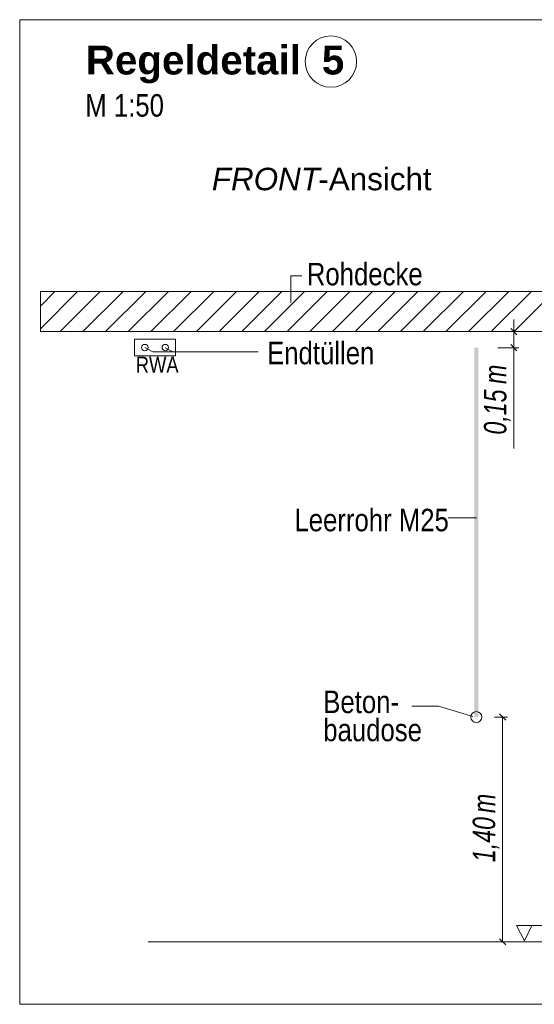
# Model space of a CAD drawing. Extents: x -620 to 300, y 62 to 1162.
# Tile 229 of 256: x 108 to 140, y 918 to 979. Entities that reach past the tile are written whole.
import ezdxf
from ezdxf.lldxf.tags import DXFTag

# ---------------------------------------------------------------- set-up
doc = ezdxf.new("R2010")
doc.units = 0
doc.layers.get('0').update_dxf_attribs({"lineweight": 13})
for name, color, linetype, lineweight, true_color in [('E_Aussparung Bemaßung-A06G94ER8I', 5, 'Continuous', 9, 0x0000ff), ('E_Betonbaudose', 1, 'Continuous', 13, 0xff0000), ('E_Detail_Beschriftung', 7, 'Continuous', 13, 0x009900), ('E_Detail_Wandschraffur', 7, 'Continuous', 5, 0xc0c0c0), ('E_FT_RWA', 7, 'Continuous', 13, 0xe26e0e), ('E_Leerrohr Beschriftung', 1, 'Continuous', 9, 0xff0000)]:
    doc.layers.add(name, color=color, linetype=linetype, lineweight=lineweight, true_color=true_color)
doc.layers.add('E_Detail_Linie_Text_Bem', color=7, linetype='Continuous', lineweight=13)
doc.styles.get("Standard").update_dxf_attribs({"font": 'ARIALN.TTF'})
tags = doc.linetypes.add('fein_strichliert', pattern=[4, 1, -2, 1]).pattern_tags.tags
tags[8:9] = [DXFTag(74, 4), DXFTag(75, 0), DXFTag(340, '0'), DXFTag(46, 0.0), DXFTag(50, 0.0), DXFTag(44, 0.0), DXFTag(45, 0.0)]
tags[6:7] = [DXFTag(74, 4), DXFTag(75, 0), DXFTag(340, '0'), DXFTag(46, 0.0), DXFTag(50, 0.0), DXFTag(44, 0.0), DXFTag(45, 0.0)]
tags[4:5] = [DXFTag(74, 4), DXFTag(75, 0), DXFTag(340, '0'), DXFTag(46, 0.0), DXFTag(50, 0.0), DXFTag(44, 0.0), DXFTag(45, 0.0)]
tags = doc.linetypes.add('fein_strichliert-A06G94EV8I', pattern=[4, 1, -2, 1]).pattern_tags.tags
tags[8:9] = [DXFTag(74, 4), DXFTag(75, 0), DXFTag(340, '0'), DXFTag(46, 0.0), DXFTag(50, 0.0), DXFTag(44, 0.0), DXFTag(45, 0.0)]
tags[6:7] = [DXFTag(74, 4), DXFTag(75, 0), DXFTag(340, '0'), DXFTag(46, 0.0), DXFTag(50, 0.0), DXFTag(44, 0.0), DXFTag(45, 0.0)]
tags[4:5] = [DXFTag(74, 4), DXFTag(75, 0), DXFTag(340, '0'), DXFTag(46, 0.0), DXFTag(50, 0.0), DXFTag(44, 0.0), DXFTag(45, 0.0)]

# ---------------------------------------------------------------- blocks, each defined once
blk = doc.blocks.new('Referenz-A06G94EW8I')
at = {"layer": 'E_Aussparung Bemaßung-A06G94ER8I', "linetype": 'Continuous', "ltscale": 0.13}
for p, q in [((138.378, 960.255), (138.378, 952.217)), ((138.187, 959.683), (138.569, 959.301)), ((138.678, 959.492), (137.378, 959.492)), ((138.678, 958.492), (137.378, 958.492)), ((138.187, 958.683), (138.569, 958.301)), ((137.978, 935.492), (137.178, 935.492)), ((137.869, 935.301), (137.487, 935.683)), ((137.678, 935.492), (137.678, 921.492)), ((137.869, 921.301), (137.487, 921.683)), ((137.978, 921.492), (137.178, 921.492))]:
    blk.add_line(p, q, dxfattribs=at)
at = {"layer": 'E_Betonbaudose', "linetype": 'Continuous', "ltscale": 0.13}
for centre, radius in [((115.376, 958.501), 0.2), ((116.651, 958.501), 0.2), ((136.037, 935.492), 0.34)]:
    blk.add_circle(centre, radius, dxfattribs=at)
at = {"layer": 'E_Detail_Linie_Text_Bem', "linetype": 'fein_strichliert-A06G94EV8I', "ltscale": 0.65}
for p, q in [((170.345, 978.919), (107.576, 978.919)), ((107.576, 978.919), (107.576, 917.602)), ((107.576, 917.602), (167.319, 917.602))]:
    blk.add_line(p, q, dxfattribs=at)
at = {"layer": 'E_Detail_Linie_Text_Bem', "color": 0, "linetype": 'Continuous', "ltscale": 0.13}
for p, q in [((124.467, 961.312), (124.467, 962.96)), ((124.467, 962.96), (125.153, 962.96)), ((115.866, 958.231), (115.376, 958.501)), ((117.123, 958.231), (116.651, 958.492)), ((115.866, 958.231), (122.435, 958.231)), ((134.272, 947.906), (136.057, 947.906)), ((132.01, 936.166), (133.67, 936.166)), ((133.67, 936.166), (135.821, 935.524)), ((139.045, 921.557), (138.536, 922.507)), ((138.536, 922.507), (141.22, 922.507)), ((139.503, 922.511), (139.045, 921.557))]:
    blk.add_line(p, q, dxfattribs=at)
at = {"layer": 'E_Detail_Linie_Text_Bem', "linetype": 'Continuous', "ltscale": 0.13}
for p, q in [((160.193, 961.992), (108.866, 961.992)), ((108.866, 961.992), (108.866, 959.492)), ((108.866, 959.492), (119.258, 959.492)), ((108.866, 959.492), (157.693, 959.492)), ((119.258, 959.492), (160.193, 959.492)), ((115.592, 921.492), (152.605, 921.492))]:
    blk.add_line(p, q, dxfattribs=at)
blk.add_solid([(136.162, 958.492), (136.162, 935.492), (135.912, 958.491), (135.912, 935.492)], dxfattribs=at)
at = {"layer": 'E_Detail_Wandschraffur', "linetype": 'ByBlock', "ltscale": 0.13}
for p, q in [((108.866, 959.67), (111.187, 961.992)), ((111.516, 959.492), (114.016, 961.992)), ((114.344, 959.492), (116.844, 961.992)), ((117.172, 959.492), (119.672, 961.992)), ((120.001, 959.492), (122.501, 961.992)), ((122.829, 959.492), (125.329, 961.992)), ((125.658, 959.492), (128.158, 961.992)), ((128.486, 959.492), (130.986, 961.992)), ((131.314, 959.492), (133.814, 961.992)), ((134.143, 959.492), (136.643, 961.992)), ((136.971, 959.492), (139.471, 961.992))]:
    blk.add_line(p, q, dxfattribs=at)
at = {"layer": 'E_Detail_Wandschraffur', "linetype": 'fein_strichliert', "ltscale": 0.13}
for p, q in [((108.866, 961.084), (109.773, 961.992)), ((110.101, 959.492), (112.601, 961.992)), ((112.93, 959.492), (115.43, 961.992)), ((115.758, 959.492), (118.258, 961.992)), ((118.587, 959.492), (121.087, 961.992)), ((121.415, 959.492), (123.915, 961.992)), ((124.243, 959.492), (126.743, 961.992)), ((127.072, 959.492), (129.572, 961.992)), ((129.9, 959.492), (132.4, 961.992)), ((132.729, 959.492), (135.229, 961.992)), ((135.557, 959.492), (138.057, 961.992)), ((138.386, 959.492), (140.886, 961.992))]:
    blk.add_line(p, q, dxfattribs=at)
at = {"layer": 'E_FT_RWA', "linetype": 'Continuous', "ltscale": 0.13}
for p, q in [((114.738, 959.026), (117.288, 959.026)), ((114.738, 957.976), (114.738, 959.026)), ((117.288, 957.976), (117.288, 959.026)), ((114.738, 957.976), (117.288, 957.976))]:
    blk.add_line(p, q, dxfattribs=at)
at = {"layer": 'E_Leerrohr Beschriftung', "linetype": 'Continuous', "ltscale": 0.13}
blk.add_circle((126.975, 976.312), 1.6, dxfattribs=at)
at = {"layer": 'E_Aussparung Bemaßung-A06G94ER8I', "linetype": 'Continuous', "ltscale": 0.13, "char_height": 1.4, "attachment_point": 1, "rotation": 90}
for s, insert in [('{\\W0.9;\\fArial Narrow|b0|i1;m}', (136.511, 956.232)), ('{\\W0.9;\\fArial Narrow|b0|i1;0,15 }', (136.511, 953.079)), ('{\\W0.9;\\fArial Narrow|b0|i1;m}', (135.811, 929.512)), ('{\\W0.9;\\fArial Narrow|b0|i1;1,40 }', (135.811, 926.455))]:
    blk.add_mtext(s, dxfattribs=dict(at, insert=insert))
at = {"layer": 'E_Detail_Beschriftung', "color": 1, "linetype": 'Continuous', "lineweight": 35, "ltscale": 0.35, "true_color": 0xff0000, "char_height": 1.8, "attachment_point": 1}
for s, insert in [('{\\fArial|b1|i0;Regeldetail}', (111.694, 977.307)), ('{\\fArial|b1|i0;5}', (126.408, 977.307))]:
    blk.add_mtext(s, dxfattribs=dict(at, insert=insert))
at = {"layer": 'E_Detail_Beschriftung', "linetype": 'Continuous', "ltscale": 0.13, "char_height": 1.4, "attachment_point": 1}
for s, insert in [('{\\fArial Narrow;M 1:50}', (111.664, 974.282)), ('{\\fArial Narrow;Rohdecke}', (125.471, 963.777)), ('{\\fArial Narrow;Endtüllen}', (122.994, 958.861)), ('{\\fArial Narrow;Leerrohr M25}', (124.699, 948.461)), ('{\\fArial Narrow;Beton-}', (126.496, 937.137)), ('{\\fArial Narrow;baudose}', (126.496, 935.387))]:
    blk.add_mtext(s, dxfattribs=dict(at, insert=insert))
at = {"layer": 'E_Detail_Beschriftung', "linetype": 'Continuous', "lineweight": -2, "ltscale": 0.25, "char_height": 1.4, "attachment_point": 1}
for s, insert in [('{\\fArial|b0|i1;FRONT}', (119.554, 969.697)), ('{\\fArial;-Ansicht}', (126.189, 969.697))]:
    blk.add_mtext(s, dxfattribs=dict(at, insert=insert))
at = {"layer": 'E_FT_RWA', "linetype": 'ByBlock', "ltscale": 0.13, "insert": (114.81, 957.931), "char_height": 1, "attachment_point": 1}
blk.add_mtext('{\\fArial Narrow;RWA}', dxfattribs=at)

msp = doc.modelspace()

# ---------------------------------------------------------------- block references
at = {"color": 8, "lineweight": 25, "ltscale": 0.25, "true_color": 0x808080}
msp.add_blockref('Referenz-A06G94EW8I', (0, 0), dxfattribs=at)

doc.saveas('drawing.dxf')
